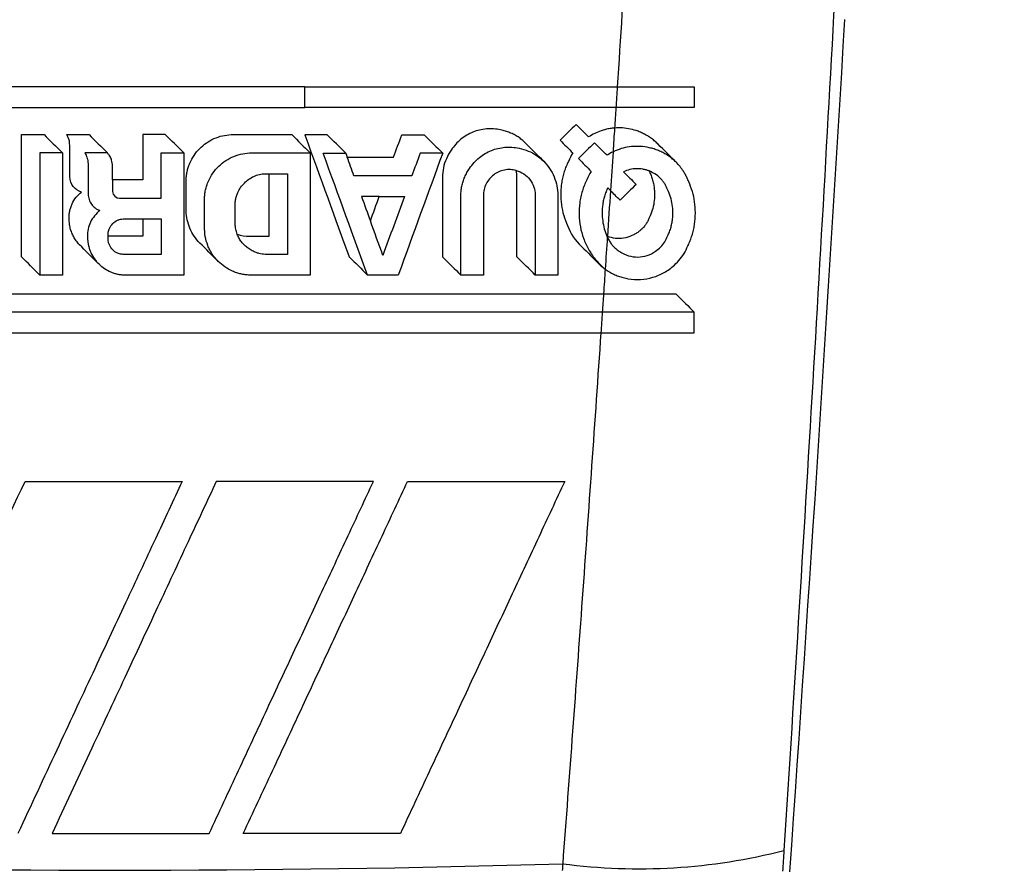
# Model space of a CAD drawing. Header units: millimetres. Extents: x 0 to 5588, y 0 to 4318.
# Tile 7 of 37: x 2496 to 2516, y 2184 to 2201. Entities that reach past the tile are written whole.
import ezdxf

# ---------------------------------------------------------------- set-up
doc = ezdxf.new("R2010")
doc.units = ezdxf.units.MM
doc.header["$LTSCALE"] = 20
doc.layers.add('DIMENSIONS', color=140, linetype='Continuous', lineweight=25)
doc.styles.add('SLDTEXTSTYLE0', font='TXT', dxfattribs={"width": 0.7})
doc.dimstyles.new('SLDDIMSTYLE1', dxfattribs={"dimtxt": 43.160156, "dimasz": 66.04, "dimexe": 0, "dimexo": 0.0625, "dimgap": 10.790039, "dimtad": 0, "dimtih": 1, "dimtoh": 1, "dimdec": 1, "dimrnd": 1e-09, "dimzin": 12, "dimdsep": 46, "dimtxsty": 'SLDTEXTSTYLE0', "dimsah": 1, "dimcen": 0.09, "dimadec": 0, "dimazin": 3, "dimtfac": 1, "dimtdec": 1, "dimtmove": 0, "dimatfit": 0, "dimfxl": 0, "dimfrac": 2, "dimtolj": 1, "dimtzin": 12, "dimarcsym": 0})

# ---------------------------------------------------------------- blocks, each defined once
blk = doc.blocks.new('_D_2')
at = {"layer": 'DIMENSIONS'}
for p, q in [((2757.551, 2431.141), (2757.552, 2558.141)), ((2523.583, 2431.142), (2821.051, 2431.141)), ((2675.471, 2319.951), (2660.978, 2319.951)), ((2660.978, 2319.951), (2660.978, 2251.356)), ((2839.631, 2319.951), (2854.124, 2319.951)), ((2854.124, 2319.951), (2854.124, 2251.356)), ((2660.978, 2251.356), (2675.471, 2251.356)), ((2854.124, 2251.356), (2839.631, 2251.356)), ((2523.582, 2171.34), (2821.05, 2171.34)), ((2757.55, 2171.34), (2757.55, 2044.34))]:
    blk.add_line(p, q, dxfattribs=at)
for points in [[(2757.551, 2431.141), (2767.711, 2497.181), (2747.391, 2497.181)], [(2757.55, 2171.34), (2747.39, 2105.3), (2767.71, 2105.3)]]:
    blk.add_solid(points, dxfattribs=at)
at = {"layer": 'DIMENSIONS', "char_height": 42.3333, "attachment_point": 1, "style": 'SLDTEXTSTYLE0'}
for s, insert in [('259.8', (2675.471, 2384.184)), ('10.23', (2675.471, 2305.926))]:
    blk.add_mtext(s, dxfattribs=dict(at, insert=insert))

msp = doc.modelspace()

# ---------------------------------------------------------------- linework, layer by layer
for p, q in [((2497.645, 2197.894), (2497.65, 2197.837)), ((2498.131, 2197.837), (2498.123, 2197.894)), ((2498.134, 2197.761), (2498.131, 2197.837)), ((2498.136, 2197.66), (2498.134, 2197.761)), ((2498.136, 2197.529), (2498.136, 2197.66)), ((2498.136, 2197.529), (2498.131, 2197.529)), ((2498.047, 2196.411), (2498.047, 2196.448)), ((2498.047, 2196.347), (2498.047, 2196.411)), ((2507.976, 2196.401), (2507.971, 2196.403)), ((2507.976, 2196.401), (2507.975, 2196.392))]:
    msp.add_line(p, q)
at = {"flags": 128}
for points in [[(2497.285, 2198.203), (2497.279, 2198.261), (2497.276, 2198.306)], [(2497.607, 2198.019), (2497.617, 2197.996), (2497.625, 2197.979)], [(2497.625, 2197.979), (2497.631, 2197.957), (2497.637, 2197.94)], [(2498.111, 2197.94), (2498.1, 2197.962), (2498.092, 2197.979)], [(2497.637, 2197.94), (2497.641, 2197.914), (2497.645, 2197.894)], [(2498.123, 2197.894), (2498.116, 2197.92), (2498.111, 2197.94)], [(2498.131, 2197.529), (2498.134, 2197.398), (2498.136, 2197.295)]]:
    msp.add_lwpolyline(points, dxfattribs=at)
for centre, radius, start, end in [((2508.602, 2195.394), 11.576, 262.4827, 284.4381), ((2498.182, 2495.461), 311.671, 268.36246, 271.63733)]:
    msp.add_arc(centre, radius, start, end)
for points, knots in [([(2508.173, 2403.102), (2508.237, 2402.116), (2508.365, 2400.143), (2508.549, 2397.183), (2508.728, 2394.224), (2508.902, 2391.266), (2509.07, 2388.309), (2509.232, 2385.352), (2509.389, 2382.396), (2509.54, 2379.441), (2509.686, 2376.487), (2509.826, 2373.534), (2509.96, 2370.582), (2510.089, 2367.631), (2510.212, 2364.681), (2510.329, 2361.732), (2510.441, 2358.784), (2510.548, 2355.837), (2510.648, 2352.891), (2510.743, 2349.947), (2510.931, 2343.781), (2511.169, 2334.409), (2511.388, 2321.846), (2511.504, 2309.333), (2511.521, 2294.367), (2511.36, 2276.984), (2511.026, 2261.843), (2510.711, 2251.425), (2510.516, 2245.669), (2510.299, 2239.905), (2510.061, 2234.134), (2509.801, 2228.356), (2509.519, 2222.572), (2509.216, 2216.782), (2508.891, 2210.986), (2508.546, 2205.184), (2508.297, 2201.316), (2508.173, 2199.38)], [0, 0, 0, 0, 0.014584, 0.029161, 0.043729, 0.058288, 0.07284, 0.087383, 0.101919, 0.116446, 0.130965, 0.145475, 0.159978, 0.174472, 0.188959, 0.203437, 0.217907, 0.232369, 0.246823, 0.261269, 0.275707, 0.337552, 0.399131, 0.460445, 0.521493, 0.619111, 0.715965, 0.744166, 0.772411, 0.800701, 0.829037, 0.857417, 0.885843, 0.914314, 0.94283, 0.971392, 1, 1, 1, 1]), ([(2501.957, 2199.38), (2501.757, 2199.38), (2501.355, 2199.38), (2500.752, 2199.38), (2500.148, 2199.38), (2499.543, 2199.38), (2498.938, 2199.38), (2498.333, 2199.38), (2497.728, 2199.38), (2497.123, 2199.38), (2496.519, 2199.38), (2495.915, 2199.38), (2495.311, 2199.38), (2494.909, 2199.38), (2494.708, 2199.38)], [0, 0, 0, 0, 0.083344, 0.166685, 0.250023, 0.33336, 0.416694, 0.500027, 0.583358, 0.666688, 0.750017, 0.833345, 0.916673, 1, 1, 1, 1]), ([(2501.957, 2199.38), (2502.166, 2199.38), (2502.585, 2199.38), (2503.211, 2199.38), (2503.836, 2199.38), (2504.461, 2199.38), (2505.084, 2199.38), (2505.705, 2199.38), (2506.325, 2199.38), (2506.944, 2199.38), (2507.56, 2199.38), (2507.969, 2199.38), (2508.173, 2199.38)], [0, 0, 0, 0, 0.099614, 0.199314, 0.299098, 0.398968, 0.498924, 0.598966, 0.699094, 0.799309, 0.899611, 1, 1, 1, 1]), ([(2508.173, 2199.38), (2508.25, 2199.38), (2508.405, 2199.38), (2508.633, 2199.38), (2508.857, 2199.38), (2509.077, 2199.38), (2509.292, 2199.38), (2509.501, 2199.38), (2509.636, 2199.38), (2509.703, 2199.38)], [0, 0, 0, 0, 0.143898, 0.287707, 0.431273, 0.574438, 0.717048, 0.858952, 1, 1, 1, 1]), ([(2494.708, 2198.967), (2494.909, 2198.967), (2495.311, 2198.967), (2495.915, 2198.967), (2496.519, 2198.967), (2497.123, 2198.967), (2497.728, 2198.967), (2498.333, 2198.967), (2498.938, 2198.967), (2499.543, 2198.967), (2500.148, 2198.967), (2500.752, 2198.967), (2501.355, 2198.967), (2501.757, 2198.967), (2501.957, 2198.967)], [0, 0, 0, 0, 0.083327, 0.166655, 0.249983, 0.333312, 0.416642, 0.499973, 0.583306, 0.66664, 0.749977, 0.833315, 0.916656, 1, 1, 1, 1]), ([(2508.146, 2198.967), (2507.942, 2198.967), (2507.535, 2198.967), (2506.922, 2198.967), (2506.306, 2198.967), (2505.689, 2198.967), (2505.07, 2198.967), (2504.45, 2198.967), (2503.828, 2198.967), (2503.206, 2198.967), (2502.582, 2198.967), (2502.165, 2198.967), (2501.957, 2198.967)], [0, 0, 0, 0, 0.100387, 0.200687, 0.300901, 0.401029, 0.50107, 0.601026, 0.700897, 0.800683, 0.900384, 1, 1, 1, 1]), ([(2509.703, 2198.967), (2509.635, 2198.967), (2509.498, 2198.967), (2509.285, 2198.967), (2509.067, 2198.967), (2508.843, 2198.967), (2508.615, 2198.967), (2508.382, 2198.967), (2508.225, 2198.967), (2508.146, 2198.967)], [0, 0, 0, 0, 0.141032, 0.282934, 0.425551, 0.568727, 0.712301, 0.856113, 1, 1, 1, 1]), ([(2508.978, 2198.244), (2508.956, 2198.266), (2508.91, 2198.309), (2508.836, 2198.365), (2508.758, 2198.416), (2508.675, 2198.459), (2508.568, 2198.504), (2508.436, 2198.543), (2508.279, 2198.566), (2508.172, 2198.562), (2508.119, 2198.56)], [0, 0, 0, 0, 0.100731, 0.200695, 0.30048, 0.400668, 0.501824, 0.671354, 0.836337, 1, 1, 1, 1]), ([(2499.597, 2197.517), (2499.599, 2197.546), (2499.602, 2197.604), (2499.617, 2197.691), (2499.639, 2197.776), (2499.68, 2197.886), (2499.75, 2198.016), (2499.86, 2198.153), (2499.995, 2198.267), (2500.149, 2198.353), (2500.317, 2198.413), (2500.434, 2198.425), (2500.493, 2198.43)], [0, 0, 0, 0, 0.062341, 0.1245, 0.187035, 0.250494, 0.376045, 0.499929, 0.623865, 0.749196, 0.875216, 1, 1, 1, 1]), ([(2506.343, 2198.265), (2506.321, 2198.286), (2506.276, 2198.328), (2506.201, 2198.383), (2506.122, 2198.43), (2506.037, 2198.469), (2505.947, 2198.501), (2505.794, 2198.54), (2505.573, 2198.557), (2505.297, 2198.491), (2505.052, 2198.346), (2504.88, 2198.152), (2504.769, 2197.955), (2504.707, 2197.771), (2504.7, 2197.645), (2504.696, 2197.582)], [0, 0, 0, 0, 0.041622, 0.082875, 0.124155, 0.165855, 0.208357, 0.252024, 0.378847, 0.500467, 0.622528, 0.748675, 0.834857, 0.917432, 1, 1, 1, 1]), ([(2508.119, 2198.56), (2508.089, 2198.557), (2508.029, 2198.551), (2507.939, 2198.532), (2507.836, 2198.501), (2507.722, 2198.455), (2507.643, 2198.406), (2507.603, 2198.382)], [0, 0, 0, 0, 0.167157, 0.33362, 0.500539, 0.751393, 1, 1, 1, 1]), ([(2505.062, 2197.217), (2505.063, 2197.249), (2505.064, 2197.312), (2505.08, 2197.405), (2505.104, 2197.496), (2505.138, 2197.586), (2505.182, 2197.674), (2505.268, 2197.811), (2505.418, 2197.981), (2505.664, 2198.126), (2505.939, 2198.192), (2506.192, 2198.172), (2506.403, 2198.109), (2506.571, 2198.023), (2506.663, 2197.94), (2506.709, 2197.899)], [0, 0, 0, 0, 0.041543, 0.082632, 0.123727, 0.165291, 0.207771, 0.251586, 0.377659, 0.499797, 0.621371, 0.748247, 0.834297, 0.917189, 1, 1, 1, 1]), ([(2509.344, 2197.879), (2509.32, 2197.9), (2509.275, 2197.944), (2509.2, 2198.001), (2509.121, 2198.051), (2509.037, 2198.094), (2508.95, 2198.129), (2508.857, 2198.158), (2508.737, 2198.184), (2508.589, 2198.2), (2508.416, 2198.191), (2508.247, 2198.155), (2508.141, 2198.109), (2508.088, 2198.086)], [0, 0, 0, 0, 0.0723268, 0.1438082, 0.2148675, 0.2859297, 0.3574137, 0.4297243, 0.503246, 0.6338244, 0.7580316, 0.8789733, 1, 1, 1, 1]), ([(2499.962, 2197.104), (2499.963, 2197.134), (2499.963, 2197.194), (2499.974, 2197.285), (2499.994, 2197.374), (2500.032, 2197.489), (2500.099, 2197.626), (2500.209, 2197.771), (2500.346, 2197.891), (2500.504, 2197.983), (2500.677, 2198.046), (2500.798, 2198.059), (2500.858, 2198.065)], [0, 0, 0, 0, 0.062675, 0.125044, 0.187709, 0.251261, 0.376684, 0.500458, 0.624294, 0.749784, 0.875749, 1, 1, 1, 1]), ([(2506.709, 2197.899), (2506.797, 2197.81), (2506.904, 2197.655), (2506.978, 2197.404), (2506.991, 2197.291), (2506.991, 2197.217)], [0, 0, 0, 0, 0.5, 0.75, 1, 1, 1, 1]), ([(2507.201, 2197.897), (2507.185, 2197.864), (2507.154, 2197.798), (2507.117, 2197.694), (2507.088, 2197.589), (2507.066, 2197.48), (2507.053, 2197.369), (2507.046, 2197.22), (2507.057, 2197.035), (2507.1, 2196.819), (2507.156, 2196.685), (2507.183, 2196.617)], [0, 0, 0, 0, 0.082797, 0.165088, 0.247383, 0.330194, 0.414021, 0.499348, 0.667697, 0.833303, 1, 1, 1, 1]), ([(2509.593, 2197.492), (2509.584, 2197.516), (2509.564, 2197.564), (2509.528, 2197.634), (2509.482, 2197.712), (2509.422, 2197.795), (2509.37, 2197.851), (2509.344, 2197.879)], [0, 0, 0, 0, 0.164122, 0.330364, 0.499555, 0.749005, 1, 1, 1, 1]), ([(2500.574, 2197.054), (2500.575, 2197.08), (2500.578, 2197.13), (2500.596, 2197.205), (2500.628, 2197.289), (2500.679, 2197.379), (2500.753, 2197.468), (2500.842, 2197.544), (2500.943, 2197.602), (2501.053, 2197.642), (2501.13, 2197.648), (2501.168, 2197.651)], [0, 0, 0, 0, 0.081922, 0.16443, 0.249053, 0.373298, 0.49915, 0.62527, 0.749347, 0.876097, 1, 1, 1, 1]), ([(2506.16, 2197.716), (2506.141, 2197.721), (2506.104, 2197.729), (2506.046, 2197.734), (2505.987, 2197.733), (2505.909, 2197.722), (2505.814, 2197.693), (2505.712, 2197.633), (2505.626, 2197.551), (2505.562, 2197.45), (2505.518, 2197.337), (2505.512, 2197.257), (2505.51, 2197.217)], [0, 0, 0, 0, 0.0624886, 0.1246295, 0.1872229, 0.2510518, 0.3769601, 0.4997242, 0.6229156, 0.7482401, 0.8748949, 1, 1, 1, 1]), ([(2506.16, 2197.716), (2506.268, 2197.687), (2506.415, 2197.595), (2506.524, 2197.381), (2506.543, 2197.292), (2506.543, 2197.217)], [0, 0, 0, 0, 0.5, 0.75, 1, 1, 1, 1]), ([(2508.805, 2197.707), (2508.785, 2197.714), (2508.745, 2197.728), (2508.682, 2197.742), (2508.618, 2197.749), (2508.531, 2197.751), (2508.421, 2197.739), (2508.338, 2197.706), (2508.297, 2197.689)], [0, 0, 0, 0, 0.125663, 0.250205, 0.37469, 0.500186, 0.753455, 1, 1, 1, 1]), ([(2509.174, 2197.334), (2509.165, 2197.355), (2509.148, 2197.397), (2509.114, 2197.456), (2509.074, 2197.511), (2509.013, 2197.578), (2508.926, 2197.651), (2508.845, 2197.688), (2508.805, 2197.707)], [0, 0, 0, 0, 0.122868, 0.246192, 0.37133, 0.499564, 0.750382, 1, 1, 1, 1]), ([(2508.809, 2197.699), (2508.822, 2197.671), (2508.848, 2197.614), (2508.877, 2197.524), (2508.898, 2197.432), (2508.911, 2197.338), (2508.916, 2197.219), (2508.907, 2197.079), (2508.873, 2196.921), (2508.83, 2196.824), (2508.809, 2196.775)], [0, 0, 0, 0, 0.100976, 0.200737, 0.300184, 0.400243, 0.501833, 0.67112, 0.835563, 1, 1, 1, 1]), ([(2507.566, 2197.532), (2507.549, 2197.496), (2507.516, 2197.423), (2507.476, 2197.309), (2507.446, 2197.192), (2507.418, 2197.032), (2507.407, 2196.831), (2507.432, 2196.593), (2507.496, 2196.362), (2507.596, 2196.147), (2507.726, 2195.948), (2507.837, 2195.837), (2507.892, 2195.782)], [0, 0, 0, 0, 0.062124, 0.12423, 0.186777, 0.250215, 0.375362, 0.499868, 0.623663, 0.74927, 0.874683, 1, 1, 1, 1]), ([(2509.593, 2196.252), (2509.607, 2196.284), (2509.636, 2196.349), (2509.669, 2196.45), (2509.695, 2196.554), (2509.713, 2196.66), (2509.724, 2196.769), (2509.728, 2196.914), (2509.715, 2197.093), (2509.672, 2197.301), (2509.62, 2197.428), (2509.593, 2197.492)], [0, 0, 0, 0, 0.082472, 0.164282, 0.24608, 0.328518, 0.412241, 0.497864, 0.665214, 0.831177, 1, 1, 1, 1]), ([(2497.271, 2196.756), (2497.271, 2196.782), (2497.271, 2196.832), (2497.282, 2196.907), (2497.301, 2196.981), (2497.339, 2197.075), (2497.404, 2197.186), (2497.48, 2197.254), (2497.518, 2197.287)], [0, 0, 0, 0, 0.125699, 0.249988, 0.374622, 0.501338, 0.752564, 1, 1, 1, 1]), ([(2497.651, 2197.241), (2497.651, 2197.223), (2497.653, 2197.188), (2497.67, 2197.119), (2497.71, 2197.04), (2497.773, 2196.977), (2497.834, 2196.939), (2497.867, 2196.928), (2497.883, 2196.922)], [0, 0, 0, 0, 0.125321, 0.251255, 0.500819, 0.749844, 0.875992, 1, 1, 1, 1]), ([(2507.968, 2197.334), (2507.956, 2197.304), (2507.931, 2197.246), (2507.905, 2197.155), (2507.885, 2197.062), (2507.874, 2196.966), (2507.869, 2196.849), (2507.879, 2196.711), (2507.91, 2196.555), (2507.949, 2196.459), (2507.968, 2196.41)], [0, 0, 0, 0, 0.099332, 0.198178, 0.297322, 0.397538, 0.499579, 0.667494, 0.833175, 1, 1, 1, 1]), ([(2509.174, 2196.41), (2509.188, 2196.439), (2509.214, 2196.496), (2509.243, 2196.588), (2509.264, 2196.681), (2509.277, 2196.778), (2509.281, 2196.897), (2509.271, 2197.037), (2509.237, 2197.192), (2509.195, 2197.286), (2509.174, 2197.334)], [0, 0, 0, 0, 0.098888, 0.19701, 0.295502, 0.395497, 0.498081, 0.666075, 0.831893, 1, 1, 1, 1]), ([(2499.871, 2196.271), (2499.787, 2196.356), (2499.686, 2196.503), (2499.613, 2196.737), (2499.599, 2196.84), (2499.597, 2196.911)], [0, 0, 0, 0, 0.5, 0.75, 1, 1, 1, 1]), ([(2497.475, 2196.238), (2497.454, 2196.263), (2497.412, 2196.311), (2497.361, 2196.391), (2497.321, 2196.476), (2497.292, 2196.565), (2497.275, 2196.659), (2497.272, 2196.723), (2497.271, 2196.756)], [0, 0, 0, 0, 0.170076, 0.335249, 0.498131, 0.661442, 0.827881, 1, 1, 1, 1]), ([(2498.047, 2196.448), (2498.047, 2196.461), (2498.049, 2196.487), (2498.057, 2196.526), (2498.08, 2196.587), (2498.133, 2196.663), (2498.215, 2196.72), (2498.289, 2196.746), (2498.329, 2196.748), (2498.348, 2196.75)], [0, 0, 0, 0, 0.083495, 0.166768, 0.251376, 0.500782, 0.749592, 0.876133, 1, 1, 1, 1]), ([(2500.613, 2196.45), (2500.601, 2196.482), (2500.587, 2196.528), (2500.576, 2196.606), (2500.574, 2196.622), (2500.574, 2196.652)], [0, 0, 0, 0, 0.5, 0.75, 1, 1, 1, 1]), ([(2508.809, 2196.775), (2508.799, 2196.753), (2508.781, 2196.708), (2508.744, 2196.646), (2508.701, 2196.589), (2508.652, 2196.538), (2508.595, 2196.492), (2508.533, 2196.452), (2508.436, 2196.404), (2508.303, 2196.362), (2508.134, 2196.353), (2508.029, 2196.385), (2507.976, 2196.401)], [0, 0, 0, 0, 0.070389, 0.139325, 0.207863, 0.277062, 0.347933, 0.421399, 0.498266, 0.671416, 0.835091, 1, 1, 1, 1]), ([(2500.237, 2195.906), (2500.215, 2195.929), (2500.172, 2195.975), (2500.116, 2196.051), (2500.068, 2196.133), (2500.016, 2196.249), (2499.969, 2196.403), (2499.965, 2196.53), (2499.962, 2196.593)], [0, 0, 0, 0, 0.124684, 0.248697, 0.373334, 0.499871, 0.7501, 1, 1, 1, 1]), ([(2501.168, 2196.046), (2501.148, 2196.047), (2501.108, 2196.05), (2501.049, 2196.062), (2500.981, 2196.083), (2500.907, 2196.117), (2500.83, 2196.165), (2500.76, 2196.224), (2500.699, 2196.292), (2500.648, 2196.367), (2500.624, 2196.422), (2500.613, 2196.45)], [0, 0, 0, 0, 0.082516, 0.165617, 0.250166, 0.374736, 0.50049, 0.626039, 0.750686, 0.876484, 1, 1, 1, 1]), ([(2507.975, 2196.392), (2507.986, 2196.368), (2508.007, 2196.321), (2508.049, 2196.257), (2508.099, 2196.199), (2508.156, 2196.146), (2508.251, 2196.077), (2508.391, 2196.01), (2508.58, 2195.984), (2508.768, 2196.013), (2508.922, 2196.092), (2509.038, 2196.189), (2509.121, 2196.291), (2509.157, 2196.37), (2509.174, 2196.41)], [0, 0, 0, 0, 0.0488899, 0.0974967, 0.1465871, 0.1969198, 0.2492153, 0.3755364, 0.5000036, 0.6251727, 0.7515319, 0.8375195, 0.9190643, 1, 1, 1, 1]), ([(2497.636, 2196.391), (2497.637, 2196.367), (2497.639, 2196.319), (2497.649, 2196.249), (2497.666, 2196.18), (2497.697, 2196.09), (2497.749, 2195.982), (2497.81, 2195.909), (2497.841, 2195.873)], [0, 0, 0, 0, 0.125802, 0.250456, 0.37503, 0.500593, 0.751331, 1, 1, 1, 1]), ([(2498.348, 2196.046), (2498.335, 2196.046), (2498.309, 2196.047), (2498.271, 2196.056), (2498.209, 2196.078), (2498.133, 2196.132), (2498.076, 2196.214), (2498.051, 2196.288), (2498.048, 2196.327), (2498.047, 2196.347)], [0, 0, 0, 0, 0.082633, 0.165638, 0.250682, 0.499511, 0.748891, 0.875024, 1, 1, 1, 1]), ([(2507.932, 2195.751), (2507.96, 2195.733), (2508.015, 2195.695), (2508.103, 2195.649), (2508.195, 2195.611), (2508.291, 2195.581), (2508.439, 2195.55), (2508.638, 2195.538), (2508.882, 2195.581), (2509.111, 2195.676), (2509.292, 2195.809), (2509.428, 2195.953), (2509.526, 2196.094), (2509.571, 2196.199), (2509.593, 2196.252)], [0, 0, 0, 0, 0.049101, 0.098133, 0.147512, 0.197645, 0.248926, 0.374567, 0.499867, 0.626188, 0.751213, 0.836567, 0.918713, 1, 1, 1, 1]), ([(2498.343, 2195.632), (2498.319, 2195.634), (2498.272, 2195.639), (2498.202, 2195.655), (2498.134, 2195.676), (2498.047, 2195.714), (2497.943, 2195.774), (2497.875, 2195.84), (2497.841, 2195.873)], [0, 0, 0, 0, 0.124978, 0.249301, 0.374092, 0.50046, 0.751024, 1, 1, 1, 1]), ([(2500.858, 2195.632), (2500.829, 2195.634), (2500.771, 2195.638), (2500.686, 2195.655), (2500.603, 2195.678), (2500.494, 2195.721), (2500.366, 2195.79), (2500.28, 2195.867), (2500.237, 2195.906)], [0, 0, 0, 0, 0.12493, 0.249247, 0.374039, 0.500382, 0.750926, 1, 1, 1, 1]), ([(2495.81, 2195.26), (2496.012, 2195.26), (2496.417, 2195.26), (2497.024, 2195.26), (2497.633, 2195.26), (2498.241, 2195.26), (2498.85, 2195.26), (2499.458, 2195.26), (2500.067, 2195.26), (2500.676, 2195.26), (2501.284, 2195.26), (2501.891, 2195.26), (2502.498, 2195.26), (2503.104, 2195.26), (2503.709, 2195.26), (2504.312, 2195.26), (2504.914, 2195.26), (2505.515, 2195.26), (2506.114, 2195.26), (2506.711, 2195.26), (2507.306, 2195.26), (2507.701, 2195.26), (2507.899, 2195.26)], [0, 0, 0, 0, 0.0497965, 0.0996134, 0.1494511, 0.1993096, 0.249189, 0.2990896, 0.3490114, 0.3989547, 0.4489195, 0.4989061, 0.5489146, 0.5989451, 0.6489978, 0.6990728, 0.7491703, 0.7992904, 0.8494332, 0.899599, 0.9497879, 1, 1, 1, 1]), ([(2507.899, 2195.26), (2507.971, 2195.26), (2508.116, 2195.26), (2508.329, 2195.26), (2508.54, 2195.26), (2508.746, 2195.26), (2508.949, 2195.26), (2509.146, 2195.26), (2509.274, 2195.26), (2509.338, 2195.26)], [0, 0, 0, 0, 0.143993, 0.287838, 0.431396, 0.574527, 0.717094, 0.858963, 1, 1, 1, 1]), ([(2507.874, 2194.895), (2507.677, 2194.895), (2507.283, 2194.895), (2506.689, 2194.895), (2506.093, 2194.895), (2505.495, 2194.895), (2504.895, 2194.895), (2504.294, 2194.895), (2503.692, 2194.895), (2503.089, 2194.895), (2502.484, 2194.895), (2501.878, 2194.895), (2501.272, 2194.895), (2500.665, 2194.895), (2500.058, 2194.895), (2499.451, 2194.895), (2498.843, 2194.895), (2498.236, 2194.895), (2497.629, 2194.895), (2497.022, 2194.895), (2496.416, 2194.895), (2496.012, 2194.895), (2495.81, 2194.895)], [0, 0, 0, 0, 0.050211, 0.100399, 0.150564, 0.200706, 0.250825, 0.300922, 0.350997, 0.401049, 0.45108, 0.501088, 0.551075, 0.60104, 0.650983, 0.700906, 0.750807, 0.800687, 0.850546, 0.900384, 0.950202, 1, 1, 1, 1]), ([(2509.703, 2194.895), (2509.635, 2194.895), (2509.497, 2194.895), (2509.281, 2194.895), (2509.06, 2194.895), (2508.832, 2194.895), (2508.599, 2194.895), (2508.361, 2194.895), (2508.12, 2194.895), (2507.956, 2194.895), (2507.874, 2194.895)], [0, 0, 0, 0, 0.123232, 0.247255, 0.37193, 0.497113, 0.622659, 0.748421, 0.87425, 1, 1, 1, 1]), ([(2488.517, 2194.481), (2488.721, 2194.481), (2489.128, 2194.481), (2489.741, 2194.481), (2490.356, 2194.481), (2490.974, 2194.481), (2491.594, 2194.481), (2492.216, 2194.481), (2492.839, 2194.481), (2493.464, 2194.481), (2494.091, 2194.481), (2494.718, 2194.481), (2495.346, 2194.481), (2495.976, 2194.481), (2496.605, 2194.481), (2497.236, 2194.481), (2497.866, 2194.481), (2498.497, 2194.481), (2499.127, 2194.481), (2499.758, 2194.481), (2500.387, 2194.481), (2501.017, 2194.481), (2501.645, 2194.481), (2502.272, 2194.481), (2502.899, 2194.481), (2503.524, 2194.481), (2504.147, 2194.481), (2504.769, 2194.481), (2505.389, 2194.481), (2506.007, 2194.481), (2506.622, 2194.481), (2507.236, 2194.481), (2507.642, 2194.481), (2507.846, 2194.481)], [0, 0, 0, 0, 0.032266, 0.06453, 0.096793, 0.129054, 0.161314, 0.193573, 0.225832, 0.258089, 0.290345, 0.322601, 0.354856, 0.387111, 0.419365, 0.451619, 0.483873, 0.516127, 0.548381, 0.580635, 0.61289, 0.645144, 0.677399, 0.709655, 0.741912, 0.774169, 0.806427, 0.838686, 0.870946, 0.903208, 0.93547, 0.967734, 1, 1, 1, 1]), ([(2507.846, 2194.481), (2507.785, 2193.601), (2507.664, 2191.839), (2507.476, 2189.198), (2507.285, 2186.557), (2507.153, 2184.797), (2507.087, 2183.917)], [0, 0, 0, 0, 0.249933, 0.499911, 0.749933, 1, 1, 1, 1]), ([(2507.846, 2194.481), (2507.92, 2194.481), (2508.068, 2194.481), (2508.287, 2194.481), (2508.503, 2194.481), (2508.715, 2194.481), (2508.923, 2194.481), (2509.127, 2194.481), (2509.325, 2194.481), (2509.517, 2194.481), (2509.641, 2194.481), (2509.703, 2194.481)], [0, 0, 0, 0, 0.111751, 0.22359, 0.335411, 0.447106, 0.558569, 0.669694, 0.780375, 0.890511, 1, 1, 1, 1]), ([(2493.127, 2184.522), (2493.279, 2184.85), (2493.664, 2185.674), (2494.36, 2187.168), (2495.296, 2189.175), (2496.001, 2190.687), (2496.394, 2191.528)], [0, 0, 0, 0, 0.140628, 0.354163, 0.640618, 1, 1, 1, 1]), ([(2499.519, 2191.528), (2499.341, 2191.147), (2498.966, 2190.342), (2498.373, 2189.07), (2497.719, 2187.668), (2497.005, 2186.138), (2496.51, 2185.075), (2496.252, 2184.522)], [0, 0, 0, 0, 0.162718, 0.344078, 0.54408, 0.762722, 1, 1, 1, 1]), ([(2500.198, 2191.528), (2500.011, 2191.127), (2499.622, 2190.293), (2499.015, 2188.991), (2498.361, 2187.589), (2497.661, 2186.088), (2497.18, 2185.055), (2496.931, 2184.522)], [0, 0, 0, 0, 0.171256, 0.356885, 0.556886, 0.771259, 1, 1, 1, 1]), ([(2500.056, 2184.522), (2500.251, 2184.94), (2500.635, 2185.765), (2501.204, 2186.985), (2501.757, 2188.17), (2502.293, 2189.32), (2502.814, 2190.436), (2503.155, 2191.168), (2503.323, 2191.528)], [0, 0, 0, 0, 0.179274, 0.353506, 0.522695, 0.68684, 0.845942, 1, 1, 1, 1]), ([(2500.735, 2184.522), (2500.929, 2184.938), (2501.312, 2185.758), (2501.878, 2186.973), (2502.43, 2188.157), (2502.968, 2189.309), (2503.49, 2190.429), (2503.833, 2191.165), (2504.002, 2191.528)], [0, 0, 0, 0, 0.178165, 0.351732, 0.520699, 0.685066, 0.844833, 1, 1, 1, 1]), ([(2507.127, 2191.528), (2506.955, 2191.159), (2506.607, 2190.412), (2506.079, 2189.28), (2505.54, 2188.124), (2504.99, 2186.945), (2504.429, 2185.741), (2504.051, 2184.931), (2503.86, 2184.522)], [0, 0, 0, 0, 0.15811, 0.319643, 0.484598, 0.652976, 0.824776, 1, 1, 1, 1])]:
    msp.add_open_spline(points, degree=3, knots=knots)
for points in [[(2512.6, 2203.094), (2512.273, 2197), (2511.904, 2190.695), (2511.488, 2184.183)], [(2512.693, 2200.717), (2512.357, 2195.062), (2511.992, 2189.409), (2511.599, 2183.758)], [(2501.957, 2198.967), (2501.957, 2199.104), (2501.957, 2199.242), (2501.957, 2199.38)], [(2508.173, 2199.38), (2508.164, 2199.242), (2508.155, 2199.104), (2508.146, 2198.967)], [(2509.703, 2199.38), (2509.703, 2199.242), (2509.703, 2199.104), (2509.703, 2198.967)], [(2508.146, 2198.967), (2508.137, 2198.831), (2508.128, 2198.696), (2508.119, 2198.56)], [(2507.353, 2198.633), (2507.247, 2198.528), (2507.142, 2198.423), (2507.036, 2198.317)], [(2507.603, 2198.382), (2507.521, 2198.465), (2507.437, 2198.549), (2507.353, 2198.633)], [(2496.323, 2198.43), (2496.473, 2198.43), (2496.622, 2198.43), (2496.771, 2198.43)], [(2496.323, 2195.998), (2496.323, 2196.808), (2496.323, 2197.619), (2496.323, 2198.43)], [(2496.771, 2198.43), (2496.892, 2198.31), (2497.014, 2198.188), (2497.137, 2198.065)], [(2497.222, 2198.43), (2497.37, 2198.43), (2497.519, 2198.43), (2497.667, 2198.43)], [(2497.276, 2198.306), (2497.258, 2198.348), (2497.24, 2198.389), (2497.222, 2198.43)], [(2497.667, 2198.43), (2497.787, 2198.31), (2497.909, 2198.188), (2498.033, 2198.065)], [(2499.183, 2198.43), (2499.034, 2198.43), (2498.885, 2198.43), (2498.735, 2198.43)], [(2498.735, 2198.43), (2498.735, 2198.13), (2498.735, 2197.829), (2498.735, 2197.529)], [(2499.549, 2198.065), (2499.425, 2198.189), (2499.303, 2198.311), (2499.183, 2198.43)], [(2500.493, 2198.43), (2500.895, 2198.43), (2501.297, 2198.43), (2501.699, 2198.43)], [(2501.699, 2198.43), (2501.82, 2198.308), (2501.942, 2198.187), (2502.064, 2198.065)], [(2502.405, 2198.426), (2502.256, 2198.426), (2502.107, 2198.426), (2501.957, 2198.426)], [(2501.957, 2198.426), (2502.271, 2197.564), (2502.565, 2196.755), (2502.841, 2195.998)], [(2502.771, 2198.06), (2502.649, 2198.182), (2502.527, 2198.304), (2502.405, 2198.426)], [(2503.723, 2197.977), (2503.777, 2198.127), (2503.832, 2198.277), (2503.886, 2198.426)], [(2503.886, 2198.426), (2504.036, 2198.426), (2504.185, 2198.426), (2504.334, 2198.426)], [(2504.334, 2198.426), (2504.46, 2198.3), (2504.581, 2198.179), (2504.7, 2198.06)], [(2508.119, 2198.56), (2508.109, 2198.402), (2508.098, 2198.244), (2508.088, 2198.086)], [(2497.285, 2197.589), (2497.285, 2197.793), (2497.285, 2197.998), (2497.285, 2198.203)], [(2506.709, 2197.899), (2506.589, 2198.019), (2506.467, 2198.141), (2506.343, 2198.265)], [(2507.036, 2198.317), (2507.121, 2198.231), (2507.205, 2198.147), (2507.289, 2198.064)], [(2507.718, 2198.268), (2507.613, 2198.163), (2507.507, 2198.057), (2507.401, 2197.951)], [(2507.969, 2198.017), (2507.886, 2198.1), (2507.802, 2198.184), (2507.718, 2198.268)], [(2509.344, 2197.879), (2509.237, 2197.986), (2509.115, 2198.107), (2508.978, 2198.244)], [(2496.689, 2198.065), (2496.689, 2197.254), (2496.689, 2196.443), (2496.689, 2195.632)], [(2497.137, 2198.065), (2496.987, 2198.065), (2496.838, 2198.065), (2496.689, 2198.065)], [(2497.137, 2198.065), (2497.137, 2197.254), (2497.137, 2196.443), (2497.137, 2195.632)], [(2498.033, 2198.065), (2497.883, 2198.065), (2497.734, 2198.065), (2497.585, 2198.065)], [(2497.585, 2198.065), (2497.592, 2198.049), (2497.6, 2198.034), (2497.607, 2198.019)], [(2498.067, 2198.019), (2498.055, 2198.034), (2498.044, 2198.049), (2498.033, 2198.065)], [(2498.092, 2197.979), (2498.084, 2197.992), (2498.075, 2198.005), (2498.067, 2198.019)], [(2499.101, 2198.065), (2499.25, 2198.065), (2499.399, 2198.065), (2499.549, 2198.065)], [(2499.101, 2197.163), (2499.101, 2197.464), (2499.101, 2197.764), (2499.101, 2198.065)], [(2499.549, 2198.065), (2499.549, 2197.254), (2499.549, 2196.443), (2499.549, 2195.632)], [(2500.858, 2198.065), (2501.26, 2198.065), (2501.662, 2198.065), (2502.064, 2198.065)], [(2502.064, 2198.065), (2502.064, 2197.254), (2502.064, 2196.443), (2502.064, 2195.632)], [(2502.323, 2198.06), (2502.472, 2198.06), (2502.621, 2198.06), (2502.771, 2198.06)], [(2503.207, 2195.632), (2502.928, 2196.396), (2502.634, 2197.206), (2502.323, 2198.06)], [(2502.771, 2198.06), (2502.781, 2198.032), (2502.791, 2198.004), (2502.801, 2197.977)], [(2502.801, 2197.977), (2503.109, 2197.977), (2503.416, 2197.977), (2503.723, 2197.977)], [(2502.934, 2197.611), (2502.89, 2197.733), (2502.846, 2197.855), (2502.801, 2197.977)], [(2504.7, 2198.06), (2504.411, 2197.266), (2504.116, 2196.457), (2503.816, 2195.632)], [(2504.252, 2198.06), (2504.197, 2197.911), (2504.143, 2197.761), (2504.088, 2197.611)], [(2504.7, 2198.06), (2504.55, 2198.06), (2504.401, 2198.06), (2504.252, 2198.06)], [(2507.289, 2198.064), (2507.255, 2198.011), (2507.225, 2197.955), (2507.201, 2197.897)], [(2508.088, 2198.086), (2508.047, 2198.066), (2508.007, 2198.043), (2507.969, 2198.017)], [(2508.088, 2198.086), (2508.071, 2197.829), (2508.054, 2197.572), (2508.037, 2197.315)], [(2497.65, 2197.837), (2497.65, 2197.638), (2497.651, 2197.439), (2497.651, 2197.241)], [(2507.401, 2197.951), (2507.486, 2197.866), (2507.571, 2197.782), (2507.654, 2197.698)], [(2497.518, 2197.287), (2497.387, 2197.326), (2497.29, 2197.432), (2497.285, 2197.589)], [(2501.168, 2197.651), (2501.196, 2197.651), (2501.223, 2197.651), (2501.251, 2197.651)], [(2501.251, 2197.651), (2501.372, 2197.651), (2501.494, 2197.651), (2501.616, 2197.651)], [(2501.251, 2196.411), (2501.251, 2196.824), (2501.251, 2197.238), (2501.251, 2197.651)], [(2501.616, 2197.651), (2501.616, 2197.116), (2501.616, 2196.581), (2501.616, 2196.046)], [(2504.088, 2197.611), (2503.704, 2197.611), (2503.319, 2197.611), (2502.934, 2197.611)], [(2506.178, 2197.582), (2506.178, 2197.629), (2506.172, 2197.672), (2506.16, 2197.716)], [(2507.654, 2197.698), (2507.62, 2197.645), (2507.591, 2197.59), (2507.566, 2197.532)], [(2508.297, 2197.689), (2508.38, 2197.606), (2508.463, 2197.522), (2508.546, 2197.439)], [(2508.809, 2197.699), (2508.807, 2197.702), (2508.806, 2197.704), (2508.805, 2197.707)], [(2498.735, 2197.529), (2498.536, 2197.529), (2498.336, 2197.529), (2498.136, 2197.529)], [(2499.597, 2196.911), (2499.597, 2197.113), (2499.597, 2197.315), (2499.597, 2197.517)], [(2504.696, 2197.582), (2504.696, 2197.054), (2504.696, 2196.526), (2504.696, 2195.998)], [(2506.178, 2195.998), (2506.178, 2196.526), (2506.178, 2197.054), (2506.178, 2197.582)], [(2508.546, 2197.439), (2508.451, 2197.344), (2508.345, 2197.238), (2508.23, 2197.123)], [(2498.136, 2197.295), (2498.14, 2197.224), (2498.203, 2197.163), (2498.274, 2197.163)], [(2503.085, 2197.198), (2503.144, 2197.035), (2503.203, 2196.873), (2503.262, 2196.711)], [(2503.439, 2197.198), (2503.321, 2197.198), (2503.203, 2197.198), (2503.085, 2197.198)], [(2503.262, 2196.711), (2503.321, 2196.874), (2503.38, 2197.036), (2503.439, 2197.198)], [(2503.439, 2197.198), (2503.605, 2197.198), (2503.772, 2197.198), (2503.938, 2197.198)], [(2503.938, 2197.198), (2503.797, 2196.811), (2503.655, 2196.42), (2503.511, 2196.026)], [(2505.062, 2195.632), (2505.062, 2196.16), (2505.062, 2196.689), (2505.062, 2197.217)], [(2505.51, 2197.217), (2505.51, 2196.689), (2505.51, 2196.16), (2505.51, 2195.632)], [(2506.543, 2197.217), (2506.543, 2196.689), (2506.543, 2196.16), (2506.543, 2195.632)], [(2506.991, 2197.217), (2506.991, 2196.689), (2506.991, 2196.16), (2506.991, 2195.632)], [(2507.983, 2197.37), (2507.977, 2197.358), (2507.972, 2197.346), (2507.968, 2197.334)], [(2508.037, 2197.315), (2508.017, 2197.011), (2507.996, 2196.706), (2507.976, 2196.401)], [(2508.037, 2197.315), (2508.019, 2197.334), (2508.001, 2197.352), (2507.983, 2197.37)], [(2508.23, 2197.123), (2508.16, 2197.192), (2508.096, 2197.257), (2508.037, 2197.315)], [(2498.274, 2197.163), (2498.549, 2197.163), (2498.825, 2197.163), (2499.101, 2197.163)], [(2499.962, 2196.593), (2499.962, 2196.763), (2499.962, 2196.934), (2499.962, 2197.104)], [(2500.574, 2196.652), (2500.574, 2196.786), (2500.574, 2196.92), (2500.574, 2197.054)], [(2497.883, 2196.922), (2497.803, 2196.859), (2497.673, 2196.686), (2497.632, 2196.511), (2497.636, 2196.391)], [(2498.348, 2196.75), (2498.477, 2196.75), (2498.606, 2196.75), (2498.735, 2196.75)], [(2498.735, 2196.75), (2498.857, 2196.75), (2498.979, 2196.75), (2499.101, 2196.75)], [(2498.735, 2196.75), (2498.735, 2196.637), (2498.735, 2196.524), (2498.735, 2196.411)], [(2499.101, 2196.75), (2499.101, 2196.515), (2499.101, 2196.28), (2499.101, 2196.046)], [(2503.511, 2196.026), (2503.429, 2196.251), (2503.346, 2196.48), (2503.262, 2196.711)], [(2507.183, 2196.617), (2507.243, 2196.46), (2507.338, 2196.318), (2507.459, 2196.205)], [(2498.735, 2196.411), (2498.506, 2196.411), (2498.276, 2196.411), (2498.047, 2196.411)], [(2500.613, 2196.45), (2500.691, 2196.42), (2500.775, 2196.407), (2500.859, 2196.411)], [(2500.859, 2196.411), (2500.989, 2196.411), (2501.12, 2196.411), (2501.251, 2196.411)], [(2507.968, 2196.41), (2507.969, 2196.408), (2507.97, 2196.405), (2507.971, 2196.403)], [(2497.841, 2195.873), (2497.717, 2195.996), (2497.596, 2196.118), (2497.475, 2196.238)], [(2500.237, 2195.906), (2500.112, 2196.03), (2499.991, 2196.152), (2499.871, 2196.271)], [(2507.975, 2196.392), (2507.961, 2196.178), (2507.946, 2195.965), (2507.932, 2195.751)], [(2507.971, 2196.403), (2507.972, 2196.399), (2507.974, 2196.395), (2507.975, 2196.392)], [(2499.101, 2196.046), (2498.85, 2196.046), (2498.599, 2196.046), (2498.348, 2196.046)], [(2501.616, 2196.046), (2501.467, 2196.046), (2501.317, 2196.046), (2501.168, 2196.046)], [(2507.459, 2196.205), (2507.583, 2196.082), (2507.704, 2195.96), (2507.825, 2195.84)], [(2496.689, 2195.632), (2496.566, 2195.755), (2496.444, 2195.877), (2496.323, 2195.998)], [(2502.841, 2195.998), (2502.963, 2195.876), (2503.085, 2195.754), (2503.207, 2195.632)], [(2504.696, 2195.998), (2504.821, 2195.872), (2504.943, 2195.751), (2505.062, 2195.632)], [(2506.543, 2195.632), (2506.424, 2195.752), (2506.302, 2195.874), (2506.178, 2195.998)], [(2507.825, 2195.84), (2507.846, 2195.82), (2507.869, 2195.8), (2507.892, 2195.782)], [(2497.137, 2195.632), (2496.987, 2195.632), (2496.838, 2195.632), (2496.689, 2195.632)], [(2499.549, 2195.632), (2499.147, 2195.632), (2498.745, 2195.632), (2498.343, 2195.632)], [(2502.064, 2195.632), (2501.662, 2195.632), (2501.26, 2195.632), (2500.858, 2195.632)], [(2503.816, 2195.632), (2503.613, 2195.632), (2503.41, 2195.632), (2503.207, 2195.632)], [(2505.51, 2195.632), (2505.36, 2195.632), (2505.211, 2195.632), (2505.062, 2195.632)], [(2506.991, 2195.632), (2506.842, 2195.632), (2506.693, 2195.632), (2506.543, 2195.632)], [(2507.892, 2195.782), (2507.905, 2195.771), (2507.918, 2195.761), (2507.932, 2195.751)], [(2507.932, 2195.751), (2507.921, 2195.588), (2507.91, 2195.424), (2507.899, 2195.26)], [(2507.899, 2195.26), (2507.89, 2195.139), (2507.882, 2195.017), (2507.874, 2194.895)], [(2509.338, 2195.26), (2509.47, 2195.129), (2509.591, 2195.007), (2509.703, 2194.895)], [(2507.874, 2194.895), (2507.864, 2194.757), (2507.855, 2194.619), (2507.846, 2194.481)], [(2509.703, 2194.481), (2509.703, 2194.619), (2509.703, 2194.757), (2509.703, 2194.895)], [(2496.394, 2191.528), (2497.435, 2191.528), (2498.477, 2191.528), (2499.519, 2191.528)], [(2503.323, 2191.528), (2502.285, 2191.528), (2501.242, 2191.528), (2500.198, 2191.528)], [(2504.002, 2191.528), (2505.05, 2191.528), (2506.093, 2191.528), (2507.127, 2191.528)], [(2496.931, 2184.522), (2497.972, 2184.522), (2499.015, 2184.522), (2500.056, 2184.522)], [(2503.86, 2184.522), (2502.823, 2184.522), (2501.78, 2184.522), (2500.735, 2184.522)], [(2511.488, 2184.183), (2511.479, 2184.045), (2511.471, 2183.906), (2511.462, 2183.767)], [(2507.087, 2183.917), (2507.085, 2183.873), (2507.082, 2183.828), (2507.079, 2183.784)]]:
    msp.add_open_spline(points, degree=3)

# ---------------------------------------------------------------- dimensions: what is measured, and where the dimension line sits
at = {"layer": 'DIMENSIONS'}
dim = msp.add_linear_dim(base=(2757.551, 2431.141), p1=(2498.182, 2171.34), p2=(2498.183, 2431.142), angle=89.9998, dimstyle='SLDDIMSTYLE1', dxfattribs=at)
dim.commit()
dim.dimension.update_dxf_attribs({"geometry": '_D_2', "text_midpoint": (2757.551, 2319.951), "dimtype": 160})

doc.saveas('drawing.dxf')
